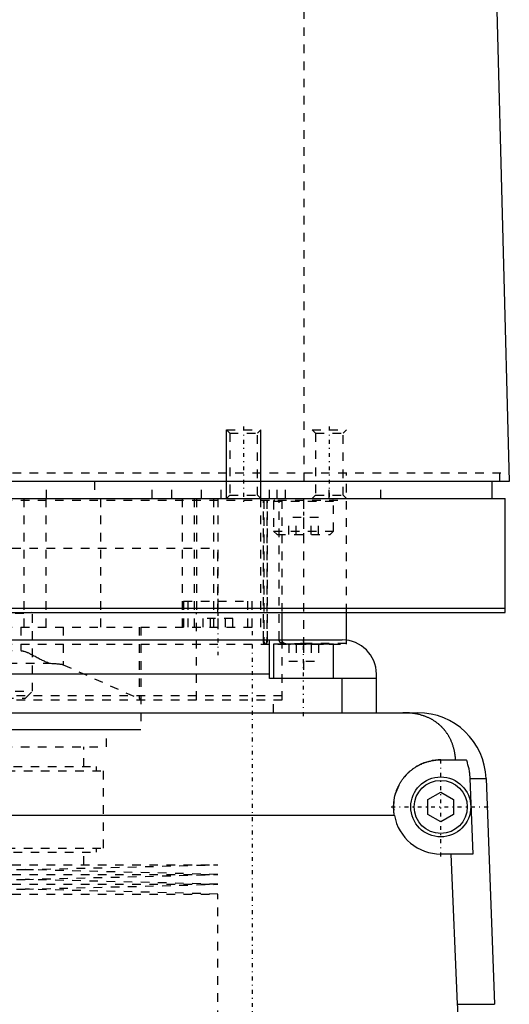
# Model space of a CAD drawing. Extents: x -120 to 120, y -1 to 1168.
# Tile 7 of 11: x 22 to 79, y 426 to 541. Entities that reach past the tile are written whole.
import ezdxf

# ---------------------------------------------------------------- set-up
doc = ezdxf.new("R2010")
doc.units = 0
doc.linetypes.add('CENTER', pattern=[1.5, 0.45, -0.5, 0.05, -0.5])
doc.linetypes.add('DASHED', pattern=[2, 1, -1])
for name, color, linetype in [('AM_0', 7, 'CONTINUOUS'), ('AM_10', 7, 'CONTINUOUS'), ('AM_3', 7, 'DASHED'), ('AM_7', 7, 'CENTER')]:
    doc.layers.add(name, color=color, linetype=linetype)

msp = doc.modelspace()

# ---------------------------------------------------------------- linework, layer by layer
at = {"layer": 'AM_0', "color": 7, "linetype": 'CONTINUOUS'}
for p, q in [((76.83, 568.63), (79, 487.5)), ((79, 487.5), (-79, 487.5)), ((77, 485.5), (77, 487.5)), ((-78.5, 485.5), (78.5, 485.5)), ((78.5, 472.2), (78.5, 485.5)), ((-78.5, 472.7), (78.5, 472.7)), ((-78.5, 472.2), (78.5, 472.2)), ((52.5, 469), (52.5, 472.2)), ((60, 468.97), (60, 472.2)), ((-59.5, 469), (59.5, 469)), ((51, 464.5), (51, 469)), ((55, 469), (55, 468.5)), ((51.5, 468.5), (51.5, 464.5)), ((58.5, 468.5), (51.5, 468.5)), ((58.5, 464.5), (58.5, 468.5)), ((51, 465), (-51, 465)), ((63.5, 464.5), (51, 464.5)), ((59.5, 460.5), (59.5, 464.5)), ((63.5, 460.5), (63.5, 465)), ((-68.3, 460.5), (68.3, 460.5)), ((71, 455), (73.97, 455)), ((74.4, 452.8), (76.29, 452.8)), ((74.4, 452.8), (74.75, 444)), ((76.29, 452.8), (77.28, 426.46)), ((69.5, 450.37), (71, 451.23)), ((71, 451.23), (72.5, 450.37)), ((69.5, 448.63), (69.5, 450.37)), ((72.5, 450.37), (72.5, 448.63)), ((65.59, 448.5), (-65.59, 448.5)), ((71, 447.77), (69.5, 448.63)), ((72.5, 448.63), (71, 447.77)), ((74.75, 444), (71, 444)), ((72.97, 426.46), (72.2, 444)), ((72.97, 426.46), (77.28, 426.46))]:
    msp.add_line(p, q, dxfattribs=at)
for points in [[(72.74, 455, 0), (72.74, 455.05, 0), (72.73, 455.14, 0), (72.72, 455.23, 0), (72.72, 455.27, 0), (72.71, 455.32, 0), (72.7, 455.41, 0), (72.69, 455.5, 0), (72.68, 455.59, 0), (72.66, 455.68, 0), (72.65, 455.76, 0), (72.64, 455.81, 0), (72.63, 455.85, 0), (72.61, 455.94, 0), (72.6, 456.03, 0), (72.58, 456.11, 0), (72.56, 456.2, 0), (72.54, 456.28, 0), (72.52, 456.33, 0), (72.51, 456.37, 0), (72.49, 456.45, 0), (72.46, 456.53, 0), (72.45, 456.58, 0), (72.44, 456.62, 0), (72.41, 456.7, 0), (72.39, 456.78, 0), (72.37, 456.82, 0), (72.36, 456.86, 0), (72.33, 456.94, 0), (72.3, 457.01, 0), (72.27, 457.09, 0), (72.23, 457.17, 0), (72.2, 457.24, 0), (72.18, 457.28, 0), (72.17, 457.32, 0), (72.13, 457.39, 0), (72.1, 457.46, 0), (72.06, 457.54, 0), (72.02, 457.61, 0), (71.98, 457.68, 0), (71.96, 457.71, 0), (71.94, 457.75, 0), (71.9, 457.82, 0), (71.86, 457.89, 0), (71.82, 457.95, 0), (71.78, 458.02, 0), (71.73, 458.08, 0), (71.71, 458.12, 0), (71.69, 458.15, 0), (71.64, 458.21, 0), (71.6, 458.28, 0), (71.55, 458.34, 0), (71.5, 458.4, 0), (71.45, 458.46, 0), (71.43, 458.49, 0), (71.4, 458.52, 0), (71.35, 458.58, 0), (71.3, 458.64, 0), (71.25, 458.7, 0), (71.19, 458.75, 0), (71.14, 458.81, 0), (71.11, 458.84, 0), (71.08, 458.87, 0), (71.03, 458.92, 0), (70.97, 458.98, 0), (70.94, 459, 0), (70.91, 459.03, 0), (70.85, 459.08, 0), (70.79, 459.13, 0), (70.76, 459.16, 0), (70.73, 459.18, 0), (70.67, 459.23, 0), (70.6, 459.28, 0), (70.54, 459.33, 0), (70.47, 459.38, 0), (70.41, 459.43, 0), (70.37, 459.45, 0), (70.34, 459.47, 0), (70.27, 459.52, 0), (70.2, 459.56, 0), (70.13, 459.61, 0), (70.06, 459.65, 0), (69.99, 459.69, 0), (69.95, 459.71, 0), (69.91, 459.73, 0), (69.84, 459.77, 0), (69.76, 459.81, 0), (69.69, 459.85, 0), (69.61, 459.88, 0), (69.53, 459.92, 0), (69.5, 459.94, 0), (69.46, 459.95, 0), (69.38, 459.99, 0), (69.3, 460.02, 0), (69.22, 460.05, 0), (69.13, 460.08, 0), (69.05, 460.11, 0), (69.01, 460.13, 0), (68.97, 460.14, 0), (68.89, 460.17, 0), (68.8, 460.19, 0), (68.72, 460.22, 0), (68.63, 460.24, 0), (68.54, 460.27, 0), (68.5, 460.28, 0), (68.46, 460.29, 0), (68.37, 460.31, 0), (68.28, 460.33, 0), (68.23, 460.34, 0), (68.19, 460.35, 0), (68.1, 460.36, 0), (68.01, 460.38, 0), (67.96, 460.39, 0), (67.91, 460.4, 0), (67.82, 460.41, 0), (67.73, 460.42, 0), (67.64, 460.44, 0), (67.55, 460.45, 0), (67.45, 460.46, 0), (67.41, 460.46, 0), (67.36, 460.47, 0), (67.27, 460.47, 0), (67.17, 460.48, 0), (67.08, 460.49, 0), (66.99, 460.49, 0), (66.89, 460.49, 0), (66.85, 460.5, 0), (66.8, 460.5, 0), (66.7, 460.5, 0), (66.61, 460.5, 0), (66.56, 460.5, 0)], [(65.59, 448.5, 0), (65.58, 448.54, 0), (65.57, 448.63, 0), (65.55, 448.72, 0), (65.55, 448.77, 0), (65.54, 448.81, 0), (65.53, 448.9, 0), (65.52, 448.99, 0), (65.52, 449.08, 0), (65.51, 449.17, 0), (65.51, 449.26, 0), (65.5, 449.3, 0), (65.5, 449.35, 0), (65.5, 449.43, 0), (65.5, 449.52, 0), (65.5, 449.61, 0), (65.5, 449.69, 0), (65.51, 449.78, 0), (65.51, 449.82, 0), (65.51, 449.87, 0), (65.52, 449.96, 0), (65.53, 450.04, 0), (65.53, 450.09, 0), (65.54, 450.13, 0), (65.55, 450.22, 0), (65.56, 450.31, 0), (65.57, 450.35, 0), (65.57, 450.4, 0), (65.59, 450.48, 0), (65.61, 450.57, 0), (65.62, 450.66, 0), (65.64, 450.75, 0), (65.66, 450.83, 0), (65.68, 450.88, 0), (65.69, 450.92, 0), (65.71, 451.01, 0), (65.74, 451.09, 0), (65.76, 451.18, 0), (65.79, 451.26, 0), (65.82, 451.35, 0), (65.84, 451.39, 0), (65.85, 451.43, 0), (65.88, 451.52, 0), (65.92, 451.6, 0), (65.95, 451.68, 0), (65.99, 451.77, 0), (66.03, 451.85, 0), (66.05, 451.89, 0), (66.06, 451.93, 0), (66.11, 452.01, 0), (66.15, 452.09, 0), (66.19, 452.17, 0), (66.23, 452.24, 0), (66.28, 452.32, 0), (66.3, 452.36, 0), (66.32, 452.4, 0), (66.37, 452.47, 0), (66.42, 452.55, 0), (66.47, 452.62, 0), (66.52, 452.69, 0), (66.57, 452.76, 0), (66.6, 452.8, 0), (66.62, 452.83, 0), (66.68, 452.9, 0), (66.73, 452.97, 0), (66.76, 453, 0), (66.79, 453.04, 0), (66.84, 453.1, 0), (66.9, 453.17, 0), (66.93, 453.2, 0), (66.96, 453.23, 0), (67.02, 453.29, 0), (67.08, 453.35, 0), (67.14, 453.41, 0), (67.2, 453.47, 0), (67.26, 453.53, 0), (67.29, 453.56, 0), (67.32, 453.59, 0), (67.39, 453.65, 0), (67.45, 453.7, 0), (67.52, 453.76, 0), (67.59, 453.81, 0), (67.66, 453.87, 0), (67.69, 453.89, 0), (67.73, 453.92, 0), (67.8, 453.97, 0), (67.87, 454.02, 0), (67.95, 454.07, 0), (68.02, 454.12, 0), (68.1, 454.17, 0), (68.14, 454.2, 0), (68.17, 454.22, 0), (68.25, 454.26, 0), (68.33, 454.31, 0), (68.41, 454.35, 0), (68.49, 454.39, 0), (68.57, 454.44, 0), (68.61, 454.46, 0), (68.66, 454.48, 0), (68.74, 454.51, 0), (68.82, 454.55, 0), (68.91, 454.59, 0), (68.99, 454.62, 0), (69.08, 454.65, 0), (69.12, 454.67, 0), (69.17, 454.69, 0), (69.25, 454.72, 0), (69.34, 454.74, 0), (69.38, 454.76, 0), (69.43, 454.77, 0), (69.52, 454.8, 0), (69.61, 454.82, 0), (69.65, 454.83, 0), (69.7, 454.84, 0), (69.79, 454.86, 0), (69.88, 454.88, 0), (69.97, 454.9, 0), (70.06, 454.92, 0), (70.15, 454.93, 0), (70.19, 454.94, 0), (70.24, 454.95, 0), (70.33, 454.96, 0), (70.42, 454.97, 0), (70.51, 454.98, 0), (70.6, 454.99, 0), (70.69, 454.99, 0), (70.73, 454.99, 0), (70.78, 455, 0), (70.87, 455, 0), (70.96, 455, 0), (71, 455, 0)], [(73.97, 455, 0), (73.99, 454.94, 0), (74.03, 454.83, 0), (74.07, 454.71, 0), (74.09, 454.65, 0), (74.1, 454.59, 0), (74.14, 454.47, 0), (74.17, 454.34, 0), (74.2, 454.22, 0), (74.23, 454.1, 0), (74.26, 453.97, 0), (74.27, 453.91, 0), (74.28, 453.85, 0), (74.3, 453.72, 0), (74.32, 453.6, 0), (74.34, 453.47, 0), (74.35, 453.35, 0), (74.37, 453.23, 0), (74.37, 453.16, 0), (74.38, 453.1, 0), (74.39, 452.98, 0), (74.39, 452.86, 0), (74.4, 452.8, 0)], [(72.1, 414.6, 0), (72.17, 414.94, 0), (72.29, 415.61, 0), (72.4, 416.29, 0), (72.45, 416.62, 0), (72.5, 416.96, 0), (72.59, 417.64, 0), (72.68, 418.31, 0), (72.75, 418.98, 0), (72.82, 419.65, 0), (72.87, 420.31, 0), (72.9, 420.64, 0), (72.92, 420.97, 0), (72.96, 421.63, 0), (72.98, 422.28, 0), (73, 422.93, 0), (73.02, 423.57, 0), (73.02, 424.21, 0), (73.02, 424.53, 0), (73.02, 424.84, 0), (73.01, 425.49, 0), (72.99, 426.13, 0), (72.97, 426.46, 0)]]:
    msp.add_polyline3d(points, dxfattribs=at)
for radius in [3.5, 3.1]:
    msp.add_circle((71, 449.5), radius, dxfattribs=at)
for centre, radius, start, end in [((59.5, 465), 4, 0, 90), ((68.3, 452.5), 8, 2.139, 90), ((71, 449.5), 5.5, 190.4757, 270)]:
    msp.add_arc(centre, radius, start, end, dxfattribs=at)
at = {"layer": 'AM_10', "color": 7, "linetype": 'CONTINUOUS'}
for p, q in [((46, 485.5), (46, 493.5)), ((50, 485.5), (50, 493.5))]:
    msp.add_line(p, q, dxfattribs=at)
at = {"layer": 'AM_3', "color": 6, "linetype": 'DASHED'}
for p, q in [((55.06, 487.5), (55.06, 569.6)), ((46, 493.5), (46.38, 493.12)), ((46, 493.5), (50, 493.5)), ((46.38, 493.12), (46.38, 485.88)), ((46.38, 493.12), (49.62, 493.12)), ((49.62, 493.12), (50, 493.5)), ((49.62, 485.88), (49.62, 493.12)), ((56, 493.5), (56.38, 493.12)), ((56, 493.5), (60, 493.5)), ((56.38, 493.12), (56.38, 485.88)), ((56.38, 493.12), (59.62, 493.12)), ((59.62, 493.12), (60, 493.5)), ((59.62, 485.88), (59.62, 493.12)), ((-78.97, 488.5), (78.97, 488.5)), ((60, 472.2), (60, 488.5)), ((77.86, 488.5), (77.86, 487.5)), ((77, 487.5), (25, 487.5)), ((25, 485.5), (25, 487.5)), ((30.58, 487.5), (30.58, 485.5)), ((37.31, 485.5), (37.31, 487.5)), ((39.62, 485.5), (39.62, 487.5)), ((43.08, 485.5), (43.08, 487.5)), ((45.38, 485.5), (45.38, 487.5)), ((50, 470.5), (50, 487.5)), ((51, 485.5), (51, 487.5)), ((51.9, 485.5), (51.9, 487.5)), ((52.9, 485.5), (52.9, 487.5)), ((58, 485.5), (58, 487.5)), ((64, 485.5), (64, 487.5)), ((-60, 485.3), (60, 485.3)), ((22.36, 485.5), (22.36, 470.5)), ((24.92, 485.5), (24.92, 470.5)), ((31.31, 485.5), (31.31, 470.5)), ((40.83, 485.5), (40.83, 470.5)), ((42.23, 485.5), (42.23, 470.5)), ((42.5, 485.5), (42.5, 472.2)), ((44.5, 485.5), (44.5, 470.5)), ((45, 485.5), (45, 470.5)), ((46.38, 485.88), (46, 485.5)), ((46.38, 485.88), (49.62, 485.88)), ((50, 485.5), (49.62, 485.88)), ((50.32, 469), (50.32, 485.3)), ((50.36, 485.3), (50.36, 469)), ((50.69, 485.3), (50.69, 469)), ((50.79, 469), (50.79, 485.3)), ((51.5, 485.2), (51.5, 481.7)), ((51.5, 485.2), (58.5, 485.2)), ((52.15, 469), (52.15, 485.3)), ((52.44, 485.3), (52.44, 469)), ((55, 485.3), (55, 469)), ((56.38, 485.88), (56, 485.5)), ((56.38, 485.88), (59.62, 485.88)), ((58.5, 481.7), (58.5, 485.2)), ((60, 485.5), (59.62, 485.88)), ((53.27, 481.3), (53.27, 483.3)), ((56.73, 483.3), (53.27, 483.3)), ((54.13, 481.3), (54.13, 483.3)), ((55.87, 481.3), (55.87, 483.3)), ((56.73, 481.3), (56.73, 483.3)), ((51.5, 481.7), (51.9, 481.3)), ((51.5, 481.7), (58.5, 481.7)), ((58.1, 481.3), (58.5, 481.7)), ((51.9, 481.3), (58.1, 481.3)), ((-45, 479.7), (45, 479.7)), ((45, 472.2), (45, 479.7)), ((41, 473.5), (41, 470.5)), ((41, 473.5), (49, 473.5)), ((41.5, 473.5), (41.5, 470.5)), ((48.5, 470.5), (48.5, 473.5)), ((49, 470.5), (49, 473.5)), ((7.35, 472.1), (23.35, 472.1)), ((23.35, 472.1), (23.25, 472.2)), ((23.35, 463), (23.35, 472.1)), ((42.5, 462), (42.5, 472.2)), ((46.73, 471.5), (43.27, 471.5)), ((43.27, 470.5), (43.27, 471.5)), ((44.13, 470.5), (44.13, 471.5)), ((45.87, 470.5), (45.87, 471.5)), ((46.73, 470.5), (46.73, 471.5)), ((-50, 470.5), (50, 470.5)), ((22, 470.5), (22, 467.74)), ((26.96, 470.5), (26.96, 466.1)), ((35.82, 470.5), (35.82, 462.14)), ((36, 470.5), (36, 458.5)), ((-59.5, 469), (60, 469)), ((52.5, 462), (52.5, 469)), ((60, 468.5), (60, 468.97)), ((-60, 468.5), (60, 468.5)), ((53.27, 468.5), (53.27, 466.5)), ((54.13, 468.5), (54.13, 466.5)), ((54.31, 468.5), (60, 468.5)), ((60, 468.57), (55, 468.57)), ((55, 468.5), (55, 464.5)), ((55.87, 468.5), (55.87, 466.5)), ((56.73, 468.5), (56.73, 466.5)), ((-22, 467.74), (22, 467.74)), ((-25.41, 466.27), (25.41, 466.27)), ((26.96, 466.1), (35.82, 462.14)), ((53.27, 466.5), (56.73, 466.5)), ((-52.5, 462.5), (52.5, 462.5)), ((7.35, 463), (23.35, 463)), ((8.15, 462.2), (22.55, 462.2)), ((22.55, 462.2), (23.35, 463)), ((-52.5, 462), (52.5, 462)), ((51.5, 460.5), (51.5, 462)), ((-36, 458.52), (36, 458.52)), ((36, 458.5), (-36, 458.5)), ((32, 456.5), (32, 458.5)), ((-32, 456.5), (32, 456.5)), ((29.35, 454.2), (29.35, 456.5)), ((-30.85, 454.2), (30.85, 454.2)), ((30.85, 453.7), (30.85, 454.2)), ((-31.65, 453.7), (31.65, 453.7)), ((31.65, 444.7), (31.65, 453.7)), ((-31.65, 444.7), (31.65, 444.7)), ((-30.85, 444.2), (30.85, 444.2)), ((29.35, 442.75), (29.35, 444.2)), ((30.85, 444.2), (30.85, 444.7)), ((-45, 442.75), (45, 442.75)), ((22.5, 442.18), (45, 442.75)), ((-45, 441.61), (45, 441.61)), ((-22.5, 442.18), (22.5, 442.18)), ((45, 441.61), (22.5, 442.18)), ((22.5, 441.04), (45, 441.61)), ((-45, 440.47), (45, 440.47)), ((-22.5, 441.04), (22.5, 441.04)), ((45, 440.47), (22.5, 441.04)), ((22.5, 439.9), (45, 440.47)), ((-45, 439.33), (45, 439.33)), ((-22.5, 439.9), (22.5, 439.9)), ((45, 439.33), (22.5, 439.9)), ((45, 422.75), (45, 439.33))]:
    msp.add_line(p, q, dxfattribs=at)
for points in [[(50.43, 468.5, 0), (50.43, 468.5, 0), (50.43, 468.5, 0), (50.43, 468.5, 0), (50.43, 468.5, 0), (50.42, 468.5, 0), (50.42, 468.5, 0), (50.42, 468.5, 0), (50.42, 468.5, 0), (50.42, 468.5, 0), (50.42, 468.5, 0), (50.41, 468.5, 0), (50.41, 468.5, 0), (50.41, 468.51, 0), (50.41, 468.51, 0), (50.41, 468.51, 0), (50.41, 468.51, 0), (50.4, 468.51, 0), (50.4, 468.51, 0), (50.4, 468.51, 0), (50.4, 468.51, 0), (50.4, 468.52, 0), (50.4, 468.52, 0), (50.4, 468.52, 0), (50.39, 468.52, 0), (50.39, 468.52, 0), (50.39, 468.52, 0), (50.39, 468.52, 0), (50.39, 468.53, 0), (50.39, 468.53, 0), (50.39, 468.53, 0), (50.38, 468.53, 0), (50.38, 468.54, 0), (50.38, 468.54, 0), (50.38, 468.54, 0), (50.38, 468.54, 0), (50.38, 468.54, 0), (50.38, 468.55, 0), (50.37, 468.55, 0), (50.37, 468.55, 0), (50.37, 468.56, 0), (50.37, 468.56, 0), (50.37, 468.56, 0), (50.37, 468.56, 0), (50.37, 468.57, 0), (50.37, 468.57, 0), (50.36, 468.57, 0), (50.36, 468.58, 0), (50.36, 468.58, 0), (50.36, 468.58, 0), (50.36, 468.59, 0), (50.36, 468.59, 0), (50.36, 468.6, 0), (50.36, 468.6, 0), (50.36, 468.6, 0), (50.36, 468.6, 0), (50.35, 468.61, 0), (50.35, 468.61, 0), (50.35, 468.62, 0), (50.35, 468.62, 0), (50.35, 468.63, 0), (50.35, 468.63, 0), (50.35, 468.63, 0), (50.35, 468.64, 0), (50.35, 468.64, 0), (50.35, 468.64, 0), (50.35, 468.65, 0), (50.34, 468.65, 0), (50.34, 468.66, 0), (50.34, 468.66, 0), (50.34, 468.66, 0), (50.34, 468.67, 0), (50.34, 468.67, 0), (50.34, 468.68, 0), (50.34, 468.68, 0), (50.34, 468.69, 0), (50.34, 468.69, 0), (50.34, 468.69, 0), (50.34, 468.7, 0), (50.34, 468.71, 0), (50.33, 468.71, 0), (50.33, 468.72, 0), (50.33, 468.72, 0), (50.33, 468.73, 0), (50.33, 468.73, 0), (50.33, 468.74, 0), (50.33, 468.74, 0), (50.33, 468.75, 0), (50.33, 468.76, 0), (50.33, 468.76, 0), (50.33, 468.77, 0), (50.33, 468.77, 0), (50.33, 468.78, 0), (50.33, 468.78, 0), (50.33, 468.79, 0), (50.33, 468.8, 0), (50.32, 468.8, 0), (50.32, 468.81, 0), (50.32, 468.81, 0), (50.32, 468.82, 0), (50.32, 468.82, 0), (50.32, 468.83, 0), (50.32, 468.84, 0), (50.32, 468.84, 0), (50.32, 468.85, 0), (50.32, 468.85, 0), (50.32, 468.86, 0), (50.32, 468.87, 0), (50.32, 468.87, 0), (50.32, 468.87, 0), (50.32, 468.88, 0), (50.32, 468.89, 0), (50.32, 468.89, 0), (50.32, 468.9, 0), (50.32, 468.9, 0), (50.32, 468.91, 0), (50.32, 468.92, 0), (50.32, 468.92, 0), (50.32, 468.93, 0), (50.32, 468.94, 0), (50.32, 468.94, 0), (50.32, 468.95, 0), (50.32, 468.95, 0), (50.32, 468.96, 0), (50.32, 468.97, 0), (50.32, 468.98, 0), (50.32, 468.98, 0), (50.32, 468.98, 0), (50.32, 468.99, 0), (50.32, 469, 0), (50.32, 469, 0)], [(50.36, 469, 0), (50.36, 469, 0), (50.36, 468.99, 0), (50.36, 468.98, 0), (50.36, 468.98, 0), (50.36, 468.97, 0), (50.36, 468.97, 0), (50.36, 468.96, 0), (50.36, 468.95, 0), (50.36, 468.95, 0), (50.36, 468.94, 0), (50.36, 468.93, 0), (50.36, 468.93, 0), (50.36, 468.92, 0), (50.36, 468.92, 0), (50.36, 468.91, 0), (50.36, 468.9, 0), (50.36, 468.89, 0), (50.36, 468.89, 0), (50.36, 468.89, 0), (50.36, 468.88, 0), (50.36, 468.87, 0), (50.36, 468.87, 0), (50.36, 468.87, 0), (50.36, 468.86, 0), (50.36, 468.85, 0), (50.36, 468.85, 0), (50.36, 468.84, 0), (50.36, 468.84, 0), (50.36, 468.83, 0), (50.36, 468.82, 0), (50.36, 468.82, 0), (50.36, 468.81, 0), (50.37, 468.81, 0), (50.37, 468.8, 0), (50.37, 468.8, 0), (50.37, 468.79, 0), (50.37, 468.78, 0), (50.37, 468.77, 0), (50.37, 468.77, 0), (50.37, 468.76, 0), (50.37, 468.76, 0), (50.37, 468.75, 0), (50.37, 468.75, 0), (50.37, 468.74, 0), (50.37, 468.74, 0), (50.37, 468.73, 0), (50.37, 468.73, 0), (50.38, 468.72, 0), (50.38, 468.72, 0), (50.38, 468.71, 0), (50.38, 468.71, 0), (50.38, 468.7, 0), (50.38, 468.69, 0), (50.38, 468.69, 0), (50.38, 468.69, 0), (50.38, 468.68, 0), (50.38, 468.68, 0), (50.38, 468.67, 0), (50.39, 468.67, 0), (50.39, 468.66, 0), (50.39, 468.66, 0), (50.39, 468.66, 0), (50.39, 468.65, 0), (50.39, 468.65, 0), (50.39, 468.64, 0), (50.39, 468.64, 0), (50.39, 468.64, 0), (50.39, 468.63, 0), (50.4, 468.63, 0), (50.4, 468.63, 0), (50.4, 468.62, 0), (50.4, 468.62, 0), (50.4, 468.61, 0), (50.4, 468.61, 0), (50.4, 468.6, 0), (50.4, 468.6, 0), (50.4, 468.6, 0), (50.41, 468.59, 0), (50.41, 468.59, 0), (50.41, 468.59, 0), (50.41, 468.58, 0), (50.41, 468.58, 0), (50.41, 468.58, 0), (50.41, 468.57, 0), (50.42, 468.57, 0), (50.42, 468.57, 0), (50.42, 468.56, 0), (50.42, 468.56, 0), (50.42, 468.56, 0), (50.42, 468.55, 0), (50.42, 468.55, 0), (50.43, 468.55, 0), (50.43, 468.55, 0), (50.43, 468.54, 0), (50.43, 468.54, 0), (50.43, 468.54, 0), (50.44, 468.54, 0), (50.44, 468.53, 0), (50.44, 468.53, 0), (50.44, 468.53, 0), (50.44, 468.53, 0), (50.44, 468.53, 0), (50.45, 468.52, 0), (50.45, 468.52, 0), (50.45, 468.52, 0), (50.45, 468.52, 0), (50.45, 468.52, 0), (50.45, 468.52, 0), (50.45, 468.51, 0), (50.46, 468.51, 0), (50.46, 468.51, 0), (50.46, 468.51, 0), (50.46, 468.51, 0), (50.46, 468.51, 0), (50.47, 468.51, 0), (50.47, 468.51, 0), (50.47, 468.51, 0), (50.47, 468.5, 0), (50.47, 468.5, 0), (50.47, 468.5, 0), (50.48, 468.5, 0), (50.48, 468.5, 0), (50.48, 468.5, 0), (50.48, 468.5, 0), (50.49, 468.5, 0), (50.49, 468.5, 0), (50.49, 468.5, 0), (50.49, 468.5, 0), (50.49, 468.5, 0), (50.49, 468.5, 0)], [(50.69, 469, 0), (50.69, 469, 0), (50.69, 468.99, 0), (50.69, 468.98, 0), (50.69, 468.98, 0), (50.69, 468.97, 0), (50.69, 468.97, 0), (50.69, 468.96, 0), (50.69, 468.95, 0), (50.69, 468.95, 0), (50.69, 468.94, 0), (50.69, 468.93, 0), (50.69, 468.93, 0), (50.69, 468.92, 0), (50.69, 468.92, 0), (50.69, 468.91, 0), (50.69, 468.9, 0), (50.69, 468.89, 0), (50.69, 468.89, 0), (50.69, 468.89, 0), (50.68, 468.88, 0), (50.68, 468.87, 0), (50.68, 468.87, 0), (50.68, 468.86, 0), (50.68, 468.86, 0), (50.68, 468.85, 0), (50.68, 468.85, 0), (50.68, 468.84, 0), (50.68, 468.84, 0), (50.68, 468.83, 0), (50.68, 468.82, 0), (50.68, 468.81, 0), (50.67, 468.81, 0), (50.67, 468.8, 0), (50.67, 468.8, 0), (50.67, 468.79, 0), (50.67, 468.79, 0), (50.67, 468.78, 0), (50.67, 468.77, 0), (50.67, 468.77, 0), (50.66, 468.76, 0), (50.66, 468.76, 0), (50.66, 468.75, 0), (50.66, 468.75, 0), (50.66, 468.74, 0), (50.66, 468.73, 0), (50.66, 468.73, 0), (50.65, 468.72, 0), (50.65, 468.72, 0), (50.65, 468.72, 0), (50.65, 468.71, 0), (50.65, 468.7, 0), (50.65, 468.7, 0), (50.64, 468.69, 0), (50.64, 468.69, 0), (50.64, 468.69, 0), (50.64, 468.68, 0), (50.64, 468.68, 0), (50.64, 468.67, 0), (50.63, 468.66, 0), (50.63, 468.66, 0), (50.63, 468.66, 0), (50.63, 468.65, 0), (50.63, 468.65, 0), (50.63, 468.64, 0), (50.62, 468.64, 0), (50.62, 468.64, 0), (50.62, 468.63, 0), (50.62, 468.63, 0), (50.62, 468.63, 0), (50.62, 468.63, 0), (50.61, 468.62, 0), (50.61, 468.62, 0), (50.61, 468.61, 0), (50.61, 468.61, 0), (50.61, 468.6, 0), (50.6, 468.6, 0), (50.6, 468.6, 0), (50.6, 468.59, 0), (50.6, 468.59, 0), (50.6, 468.59, 0), (50.59, 468.58, 0), (50.59, 468.58, 0), (50.59, 468.58, 0), (50.59, 468.57, 0), (50.59, 468.57, 0), (50.58, 468.57, 0), (50.58, 468.56, 0), (50.58, 468.56, 0), (50.58, 468.56, 0), (50.58, 468.55, 0), (50.57, 468.55, 0), (50.57, 468.55, 0), (50.57, 468.55, 0), (50.57, 468.54, 0), (50.56, 468.54, 0), (50.56, 468.54, 0), (50.56, 468.54, 0), (50.56, 468.54, 0), (50.56, 468.53, 0), (50.55, 468.53, 0), (50.55, 468.53, 0), (50.55, 468.53, 0), (50.55, 468.52, 0), (50.54, 468.52, 0), (50.54, 468.52, 0), (50.54, 468.52, 0), (50.54, 468.52, 0), (50.54, 468.52, 0), (50.54, 468.52, 0), (50.53, 468.51, 0), (50.53, 468.51, 0), (50.53, 468.51, 0), (50.53, 468.51, 0), (50.53, 468.51, 0), (50.52, 468.51, 0), (50.52, 468.51, 0), (50.52, 468.51, 0), (50.52, 468.5, 0), (50.51, 468.5, 0), (50.51, 468.5, 0), (50.51, 468.5, 0), (50.51, 468.5, 0), (50.51, 468.5, 0), (50.5, 468.5, 0), (50.5, 468.5, 0), (50.5, 468.5, 0), (50.5, 468.5, 0), (50.5, 468.5, 0), (50.49, 468.5, 0), (50.49, 468.5, 0)], [(50.56, 468.5, 0), (50.57, 468.5, 0), (50.57, 468.5, 0), (50.57, 468.5, 0), (50.57, 468.5, 0), (50.57, 468.5, 0), (50.58, 468.5, 0), (50.58, 468.5, 0), (50.58, 468.5, 0), (50.58, 468.5, 0), (50.59, 468.5, 0), (50.59, 468.5, 0), (50.59, 468.5, 0), (50.59, 468.51, 0), (50.6, 468.51, 0), (50.6, 468.51, 0), (50.6, 468.51, 0), (50.6, 468.51, 0), (50.61, 468.51, 0), (50.61, 468.51, 0), (50.61, 468.51, 0), (50.61, 468.51, 0), (50.61, 468.52, 0), (50.62, 468.52, 0), (50.62, 468.52, 0), (50.62, 468.52, 0), (50.62, 468.52, 0), (50.62, 468.52, 0), (50.63, 468.53, 0), (50.63, 468.53, 0), (50.63, 468.53, 0), (50.64, 468.53, 0), (50.64, 468.53, 0), (50.64, 468.54, 0), (50.64, 468.54, 0), (50.65, 468.54, 0), (50.65, 468.54, 0), (50.65, 468.55, 0), (50.65, 468.55, 0), (50.66, 468.55, 0), (50.66, 468.55, 0), (50.66, 468.56, 0), (50.66, 468.56, 0), (50.67, 468.56, 0), (50.67, 468.57, 0), (50.67, 468.57, 0), (50.67, 468.57, 0), (50.67, 468.58, 0), (50.68, 468.58, 0), (50.68, 468.58, 0), (50.68, 468.59, 0), (50.68, 468.59, 0), (50.69, 468.59, 0), (50.69, 468.6, 0), (50.69, 468.6, 0), (50.69, 468.6, 0), (50.7, 468.61, 0), (50.7, 468.61, 0), (50.7, 468.61, 0), (50.7, 468.62, 0), (50.71, 468.62, 0), (50.71, 468.63, 0), (50.71, 468.63, 0), (50.71, 468.63, 0), (50.71, 468.64, 0), (50.71, 468.64, 0), (50.72, 468.64, 0), (50.72, 468.65, 0), (50.72, 468.65, 0), (50.72, 468.66, 0), (50.72, 468.66, 0), (50.72, 468.66, 0), (50.73, 468.67, 0), (50.73, 468.67, 0), (50.73, 468.68, 0), (50.73, 468.68, 0), (50.73, 468.69, 0), (50.74, 468.69, 0), (50.74, 468.7, 0), (50.74, 468.7, 0), (50.74, 468.71, 0), (50.74, 468.71, 0), (50.75, 468.72, 0), (50.75, 468.72, 0), (50.75, 468.73, 0), (50.75, 468.73, 0), (50.75, 468.74, 0), (50.75, 468.74, 0), (50.76, 468.75, 0), (50.76, 468.76, 0), (50.76, 468.76, 0), (50.76, 468.76, 0), (50.76, 468.77, 0), (50.76, 468.78, 0), (50.77, 468.78, 0), (50.77, 468.79, 0), (50.77, 468.8, 0), (50.77, 468.8, 0), (50.77, 468.81, 0), (50.77, 468.81, 0), (50.77, 468.82, 0), (50.77, 468.83, 0), (50.78, 468.83, 0), (50.78, 468.84, 0), (50.78, 468.84, 0), (50.78, 468.85, 0), (50.78, 468.86, 0), (50.78, 468.86, 0), (50.78, 468.87, 0), (50.78, 468.87, 0), (50.78, 468.88, 0), (50.78, 468.88, 0), (50.78, 468.89, 0), (50.78, 468.89, 0), (50.78, 468.9, 0), (50.79, 468.91, 0), (50.79, 468.91, 0), (50.79, 468.92, 0), (50.79, 468.93, 0), (50.79, 468.93, 0), (50.79, 468.94, 0), (50.79, 468.94, 0), (50.79, 468.95, 0), (50.79, 468.96, 0), (50.79, 468.97, 0), (50.79, 468.97, 0), (50.79, 468.98, 0), (50.79, 468.98, 0), (50.79, 468.99, 0), (50.79, 469, 0), (50.79, 469, 0)], [(52.5, 468.57, 0), (52.49, 468.58, 0), (52.46, 468.59, 0), (52.43, 468.6, 0), (52.41, 468.61, 0), (52.4, 468.62, 0), (52.37, 468.64, 0), (52.35, 468.65, 0), (52.32, 468.67, 0), (52.3, 468.69, 0), (52.27, 468.71, 0), (52.26, 468.73, 0), (52.25, 468.74, 0), (52.24, 468.75, 0), (52.24, 468.76, 0), (52.23, 468.76, 0), (52.23, 468.76, 0), (52.23, 468.77, 0), (52.23, 468.77, 0), (52.22, 468.77, 0), (52.22, 468.78, 0), (52.22, 468.78, 0), (52.21, 468.79, 0), (52.21, 468.79, 0), (52.21, 468.79, 0), (52.21, 468.8, 0), (52.21, 468.8, 0), (52.2, 468.81, 0), (52.2, 468.81, 0), (52.2, 468.82, 0), (52.2, 468.82, 0), (52.19, 468.82, 0), (52.19, 468.83, 0), (52.19, 468.83, 0), (52.19, 468.84, 0), (52.18, 468.84, 0), (52.18, 468.85, 0), (52.18, 468.85, 0), (52.18, 468.85, 0), (52.18, 468.86, 0), (52.18, 468.86, 0), (52.17, 468.87, 0), (52.17, 468.87, 0), (52.17, 468.88, 0), (52.17, 468.88, 0), (52.17, 468.88, 0), (52.17, 468.89, 0), (52.16, 468.9, 0), (52.16, 468.9, 0), (52.16, 468.9, 0), (52.16, 468.91, 0), (52.16, 468.91, 0), (52.16, 468.91, 0), (52.16, 468.92, 0), (52.16, 468.92, 0), (52.16, 468.93, 0), (52.16, 468.93, 0), (52.15, 468.94, 0), (52.15, 468.95, 0), (52.15, 468.95, 0), (52.15, 468.95, 0), (52.15, 468.96, 0), (52.15, 468.96, 0), (52.15, 468.97, 0), (52.15, 468.97, 0), (52.15, 468.98, 0), (52.15, 468.98, 0), (52.15, 468.99, 0), (52.15, 468.99, 0), (52.15, 469, 0), (52.15, 469, 0)], [(52.44, 469, 0), (52.44, 468.99, 0), (52.44, 468.98, 0), (52.44, 468.97, 0), (52.44, 468.96, 0), (52.44, 468.96, 0), (52.44, 468.95, 0), (52.45, 468.93, 0), (52.45, 468.92, 0), (52.45, 468.91, 0), (52.45, 468.9, 0), (52.46, 468.89, 0), (52.46, 468.89, 0), (52.46, 468.88, 0), (52.47, 468.86, 0), (52.47, 468.85, 0), (52.48, 468.84, 0), (52.48, 468.83, 0), (52.49, 468.83, 0), (52.49, 468.82, 0), (52.5, 468.81, 0), (52.5, 468.8, 0), (52.51, 468.8, 0), (52.51, 468.79, 0), (52.52, 468.78, 0), (52.53, 468.77, 0), (52.53, 468.77, 0), (52.53, 468.76, 0), (52.54, 468.76, 0), (52.55, 468.75, 0), (52.56, 468.74, 0), (52.57, 468.73, 0), (52.57, 468.72, 0), (52.58, 468.72, 0), (52.58, 468.72, 0), (52.59, 468.71, 0), (52.6, 468.7, 0), (52.61, 468.69, 0), (52.62, 468.69, 0), (52.63, 468.68, 0), (52.63, 468.68, 0), (52.64, 468.67, 0), (52.65, 468.67, 0), (52.66, 468.66, 0), (52.67, 468.66, 0), (52.68, 468.65, 0), (52.69, 468.64, 0), (52.69, 468.64, 0), (52.7, 468.64, 0), (52.71, 468.63, 0), (52.72, 468.63, 0), (52.76, 468.61, 0), (52.82, 468.59, 0), (52.85, 468.58, 0), (52.88, 468.57, 0), (52.95, 468.55, 0), (53.02, 468.53, 0), (53.1, 468.52, 0), (53.17, 468.51, 0), (53.24, 468.51, 0), (53.27, 468.51, 0), (53.3, 468.5, 0), (53.37, 468.5, 0), (53.44, 468.5, 0), (53.48, 468.5, 0)], [(52.98, 468.5, 0), (52.96, 468.5, 0), (52.94, 468.5, 0), (52.91, 468.5, 0), (52.9, 468.5, 0), (52.88, 468.5, 0), (52.86, 468.5, 0), (52.83, 468.51, 0), (52.8, 468.51, 0), (52.77, 468.51, 0), (52.75, 468.51, 0), (52.73, 468.52, 0), (52.72, 468.52, 0), (52.69, 468.52, 0), (52.66, 468.53, 0), (52.64, 468.53, 0), (52.61, 468.54, 0), (52.59, 468.55, 0), (52.57, 468.55, 0), (52.56, 468.55, 0), (52.54, 468.56, 0), (52.51, 468.57, 0), (52.5, 468.57, 0)], [(55, 468.57, 0), (54.96, 468.57, 0), (54.88, 468.57, 0), (54.79, 468.56, 0), (54.75, 468.56, 0), (54.71, 468.56, 0), (54.62, 468.56, 0), (54.54, 468.55, 0), (54.45, 468.55, 0), (54.37, 468.55, 0), (54.28, 468.54, 0), (54.24, 468.54, 0), (54.19, 468.53, 0), (54.11, 468.53, 0), (54.02, 468.52, 0), (53.93, 468.52, 0), (53.85, 468.51, 0), (53.77, 468.51, 0), (53.72, 468.51, 0), (53.68, 468.5, 0), (53.6, 468.5, 0), (53.52, 468.5, 0), (53.48, 468.5, 0)], [(22, 467.74, 0), (22.01, 467.74, 0), (22.02, 467.74, 0), (22.04, 467.74, 0), (22.04, 467.73, 0), (22.05, 467.73, 0), (22.07, 467.73, 0), (22.08, 467.73, 0), (22.09, 467.73, 0), (22.11, 467.73, 0), (22.12, 467.73, 0), (22.13, 467.73, 0), (22.14, 467.73, 0), (22.15, 467.73, 0), (22.16, 467.72, 0), (22.21, 467.72, 0), (22.25, 467.71, 0), (22.29, 467.7, 0), (22.37, 467.68, 0), (22.45, 467.66, 0), (22.52, 467.63, 0), (22.6, 467.6, 0), (22.67, 467.57, 0), (22.71, 467.55, 0), (22.75, 467.54, 0), (22.82, 467.51, 0), (22.89, 467.47, 0), (22.96, 467.44, 0), (23.03, 467.4, 0), (23.1, 467.37, 0), (23.14, 467.35, 0), (23.17, 467.33, 0), (23.25, 467.29, 0), (23.32, 467.26, 0), (23.35, 467.24, 0)], [(23.35, 467.24, 0), (23.41, 467.21, 0), (23.53, 467.14, 0), (23.66, 467.08, 0), (23.72, 467.04, 0), (23.78, 467.01, 0), (23.9, 466.95, 0), (24.02, 466.89, 0), (24.14, 466.82, 0), (24.25, 466.76, 0), (24.37, 466.71, 0), (24.43, 466.68, 0), (24.49, 466.65, 0), (24.6, 466.6, 0), (24.71, 466.54, 0), (24.82, 466.49, 0), (24.93, 466.45, 0), (25.04, 466.4, 0), (25.1, 466.38, 0), (25.15, 466.36, 0), (25.25, 466.32, 0), (25.36, 466.29, 0), (25.41, 466.27, 0)], [(25.41, 466.27, 0), (25.48, 466.27, 0), (25.61, 466.26, 0), (25.74, 466.25, 0), (25.81, 466.25, 0), (25.87, 466.25, 0), (25.99, 466.24, 0), (26.1, 466.23, 0), (26.2, 466.22, 0), (26.3, 466.21, 0), (26.4, 466.2, 0), (26.44, 466.19, 0), (26.49, 466.19, 0), (26.57, 466.18, 0), (26.64, 466.17, 0), (26.71, 466.16, 0), (26.77, 466.15, 0), (26.82, 466.14, 0), (26.85, 466.13, 0), (26.87, 466.12, 0), (26.91, 466.11, 0), (26.94, 466.1, 0), (26.96, 466.1, 0)], [(35.82, 462.14, 0), (35.88, 462.12, 0), (35.95, 462.07, 0), (35.99, 462.02, 0), (36, 462, 0)], [(36, 462, 0), (36, 461.99, 0), (36, 461.99, 0), (36, 461.99, 0), (36, 461.99, 0)]]:
    msp.add_polyline3d(points, dxfattribs=at)
for centre, radius, start, end in [((51.6, 485.2), 0.1, 90, 180), ((58.4, 485.2), 0.1, 0, 90), ((71, 449.5), 5.5, 90, 190.4757)]:
    msp.add_arc(centre, radius, start, end, dxfattribs=at)
at = {"layer": 'AM_7', "color": 4, "linetype": 'CENTER'}
for p, q in [((48, 493.9), (48, 485.1)), ((58, 493.9), (58, 485.1)), ((55, 485.5), (55, 481.1)), ((45, 473.8), (45, 467.2)), ((49, 470), (49, 371)), ((55, 460.1), (55, 468.9)), ((71, 443.72), (71, 455.27)), ((65.22, 449.5), (76.78, 449.5))]:
    msp.add_line(p, q, dxfattribs=at)

doc.saveas('drawing.dxf')
